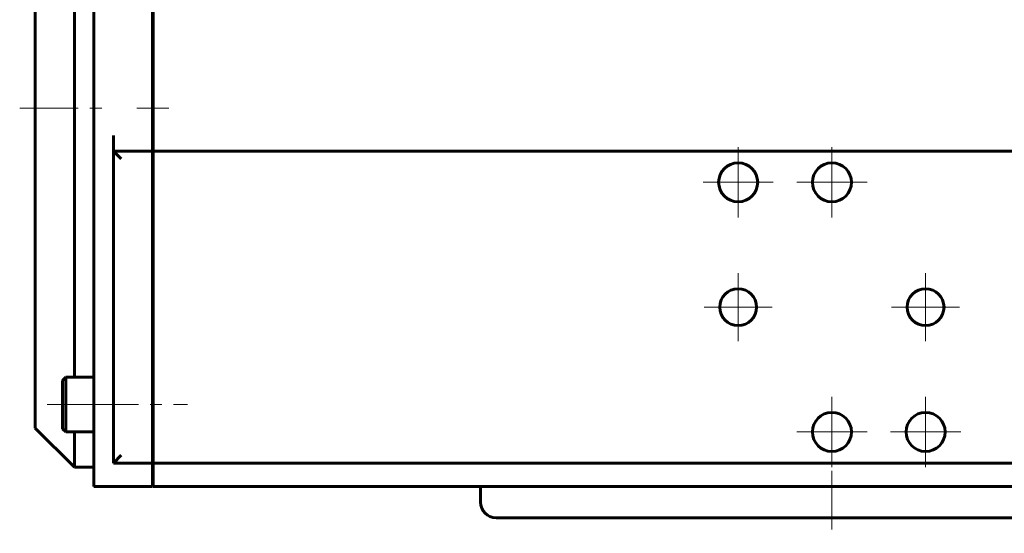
# Model space of a CAD drawing. Header units: millimetres. Extents: x -104 to 267, y -66 to 65.
# Tile 1 of 16: x -104 to 22, y -66 to -1. Entities that reach past the tile are written whole.
import ezdxf

# ---------------------------------------------------------------- set-up
doc = ezdxf.new("R2010")
doc.units = ezdxf.units.MM
doc.linetypes.add('K5LT_AXLED', pattern=[12, 7.5, -1.5, 1.5, -1.5])
doc.linetypes.add('K5LT_BASIC', pattern=[0])
doc.layers.add('Системный слой (1)', color=7, linetype='Continuous', true_color=0x6c6c6c)

# ---------------------------------------------------------------- blocks, each defined once
blk = doc.blocks.new('U15')
at = {"layer": 'Системный слой (1)', "color": 150, "linetype": 'K5LT_BASIC', "lineweight": 60, "true_color": 0x0080ff}
for p, q in [((-102, -11.85), (-102, 29.15)), ((-102, -52.85), (-102, -11.85))]:
    blk.add_line(p, q, dxfattribs=at)
blk = doc.blocks.new('U22')
at = {"layer": 'Системный слой (1)', "color": 150, "linetype": 'K5LT_BASIC', "lineweight": 60, "true_color": 0x0080ff}
for p, q in [((0, -64.35), (-43, -64.35)), ((43, -64.35), (0, -64.35))]:
    blk.add_line(p, q, dxfattribs=at)
blk = doc.blocks.new('U24')
at = {"layer": 'Системный слой (1)', "color": 150, "linetype": 'K5LT_BASIC', "lineweight": 60, "true_color": 0x0080ff}
for p, q in [((-97, 29.65), (-97, 34.15)), ((-97, -11.85), (-97, 22.65)), ((-97, -46.35), (-97, -11.85)), ((-97, -57.85), (-97, -53.35))]:
    blk.add_line(p, q, dxfattribs=at)
blk = doc.blocks.new('U25')
at = {"layer": 'Системный слой (1)', "color": 30, "linetype": 'K5LT_AXLED', "lineweight": 18, "true_color": 0xff8000}
for q in [(-12, -32.99), (-16.36, -37.35), (-7.64, -37.35), (-12, -41.71)]:
    blk.add_line((-12, -37.35), q, dxfattribs=at)
blk = doc.blocks.new('U26')
at = {"layer": 'Системный слой (1)', "color": 30, "linetype": 'K5LT_AXLED', "lineweight": 18, "true_color": 0xff8000}
for q in [(-12, -16.85), (-16.5, -21.35), (-7.5, -21.35), (-12, -25.85)]:
    blk.add_line((-12, -21.35), q, dxfattribs=at)
blk = doc.blocks.new('U28')
at = {"layer": 'Системный слой (1)', "color": 30, "linetype": 'K5LT_AXLED', "lineweight": 18, "true_color": 0xff8000}
for q in [(0, -48.85), (-4.5, -53.35), (4.5, -53.35), (0, -57.85)]:
    blk.add_line((0, -53.35), q, dxfattribs=at)
blk = doc.blocks.new('U29')
at = {"layer": 'Системный слой (1)', "color": 30, "linetype": 'K5LT_AXLED', "lineweight": 18, "true_color": 0xff8000}
for q in [(0, -16.85), (-4.5, -21.35), (4.5, -21.35), (0, -25.85)]:
    blk.add_line((0, -21.35), q, dxfattribs=at)
blk = doc.blocks.new('U31')
at = {"layer": 'Системный слой (1)', "color": 30, "linetype": 'K5LT_AXLED', "lineweight": 18, "true_color": 0xff8000}
for q in [(12, -48.85), (7.5, -53.35), (16.5, -53.35), (12, -57.85)]:
    blk.add_line((12, -53.35), q, dxfattribs=at)
blk = doc.blocks.new('U32')
at = {"layer": 'Системный слой (1)', "color": 30, "linetype": 'K5LT_AXLED', "lineweight": 18, "true_color": 0xff8000}
for q in [(12, -32.99), (7.64, -37.35), (16.36, -37.35), (12, -41.71)]:
    blk.add_line((12, -37.35), q, dxfattribs=at)

msp = doc.modelspace()

# ---------------------------------------------------------------- linework, layer by layer
at = {"layer": 'Системный слой (1)', "color": 150, "linetype": 'K5LT_BASIC', "lineweight": 60, "true_color": 0x0080ff}
for p, q in [((-94.5, -11.85), (-94.5, 32.15)), ((-87, 32.15), (-87, -15.35)), ((-86.9, 32.15), (-86.9, -15.35)), ((-94.5, -58.35), (-94.5, -11.85)), ((-92, -17.35), (-92, -15.35)), ((-87, -17.35), (-87, -15.35)), ((-86.9, -17.35), (-86.9, -15.35)), ((-87, -17.35), (-92, -17.35)), ((-91, -18.35), (-92, -17.35)), ((-92, -57.35), (-92, -17.35)), ((-87, -17.35), (-87, -18.35)), ((86.9, -17.35), (-86.9, -17.35)), ((-86.9, -17.35), (-86.9, -18.35)), ((-87, -18.35), (-87, -56.35)), ((-86.9, -18.35), (-86.9, -56.35)), ((-86.9, -31.85), (-87, -31.85)), ((-98.1, -46.35), (-98.5, -46.75)), ((-98.1, -46.35), (-94.5, -46.35)), ((-98.1, -46.35), (-98.1, -53.35)), ((-98.5, -46.75), (-98.5, -52.95)), ((-86.9, -47.85), (-87, -47.85)), ((-97, -57.85), (-102, -52.85)), ((-98.1, -53.35), (-98.5, -52.95)), ((-86.9, -51.85), (-87, -51.85)), ((-98.1, -53.35), (-94.5, -53.35)), ((-91, -56.35), (-92, -57.35)), ((-87, -56.35), (-87, -57.35)), ((-86.9, -56.35), (-86.9, -57.35)), ((-94.5, -57.85), (-97, -57.85)), ((-87, -57.35), (-92, -57.35)), ((-87, -57.35), (-87, -58.35)), ((86.9, -57.35), (-86.9, -57.35)), ((-86.9, -57.35), (-86.9, -58.35)), ((-94.5, -60.35), (-94.5, -58.35)), ((-87, -60.35), (-87, -58.35)), ((-86.9, -60.35), (-86.9, -58.35)), ((-94.5, -60.35), (-87, -60.35)), ((-86.9, -60.35), (-9.43, -60.35)), ((-45, -60.35), (-45, -62.35)), ((-9.43, -60.35), (0, -60.35)), ((0, -60.35), (9.43, -60.35)), ((9.43, -60.35), (86.9, -60.35))]:
    msp.add_line(p, q, dxfattribs=at)
at = {"layer": 'Системный слой (1)', "color": 30, "linetype": 'K5LT_AXLED', "lineweight": 18, "true_color": 0xff8000}
for p, q in [((-104, -11.85), (-92.5, -11.85)), ((-89, -11.85), (-84.9, -11.85)), ((-100.5, -49.85), (-92.5, -49.85)), ((-96.3, -49.85), (-82.5, -49.85)), ((0, -58.35), (0, -66.35))]:
    msp.add_line(p, q, dxfattribs=at)
at = {"layer": 'Системный слой (1)', "color": 150, "linetype": 'K5LT_BASIC', "lineweight": 60, "true_color": 0x0080ff}
for centre, radius in [((-12, -21.35), 2.5), ((0, -21.35), 2.5), ((-12, -37.35), 2.36), ((12, -37.35), 2.36), ((0, -53.35), 2.5), ((12, -53.35), 2.5)]:
    msp.add_circle(centre, radius, dxfattribs=at)
msp.add_arc((-43, -62.35), 2, 180, 270, dxfattribs=at)

# ---------------------------------------------------------------- block references
at = {"layer": 'Системный слой (1)'}
for name in ['U24', 'U15', 'U26', 'U29', 'U25', 'U32', 'U28', 'U31', 'U22']:
    msp.add_blockref(name, (0, 0), dxfattribs=at)

doc.saveas('drawing.dxf')
